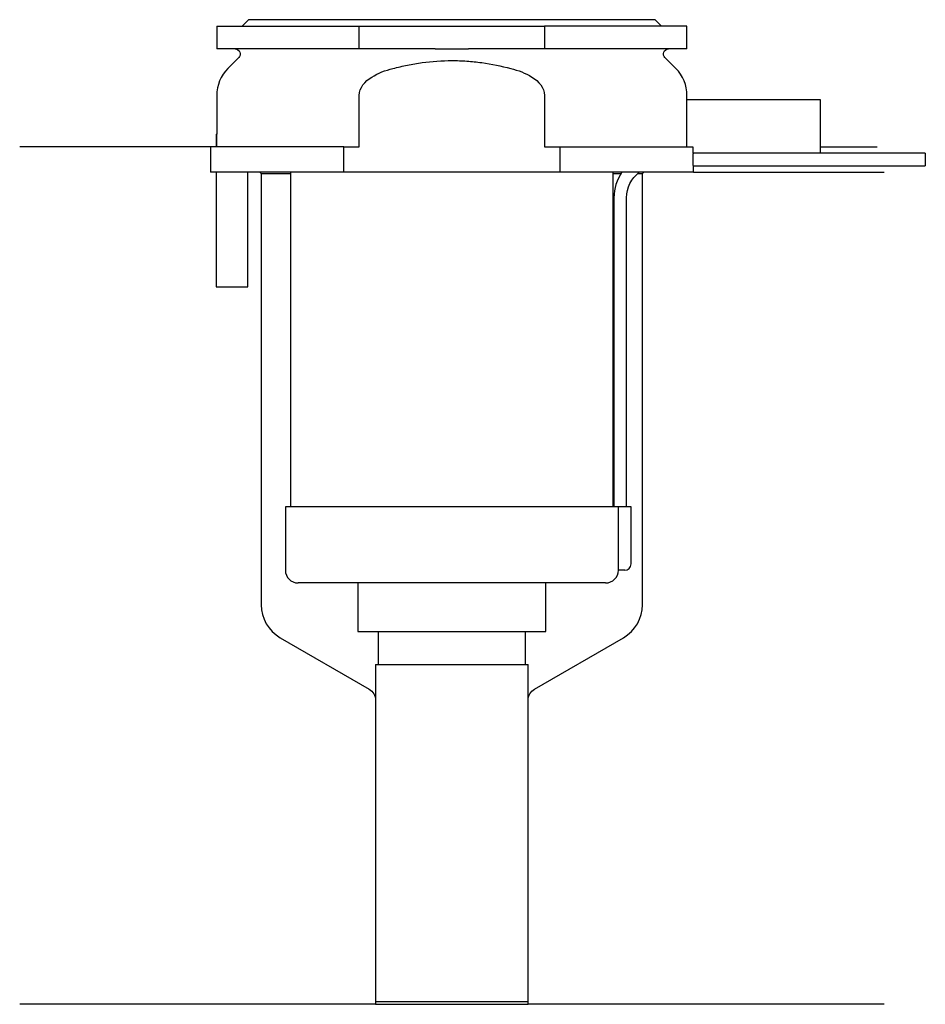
# Model space of a CAD drawing. Header units: millimetres. Extents: x 23.5 to 94.8, y 206.9 to 284.3.
import ezdxf

# ---------------------------------------------------------------- set-up
doc = ezdxf.new("R2010")
doc.units = ezdxf.units.MM
doc.layers.add('201', color=7, linetype='Continuous')
doc.layers.add('30', color=7, linetype='Continuous')

msp = doc.modelspace()

# ---------------------------------------------------------------- linework, layer by layer
at = {"layer": '201', "color": 113}
for p, q in [((38.526, 274.313), (23.526, 274.313)), ((38.526, 274.313), (38.526, 272.313)), ((86.525, 274.313), (90.992, 274.313)), ((42.426, 272.313), (42.526, 272.213)), ((42.526, 272.213), (42.526, 238.307)), ((42.526, 272.213), (44.826, 272.213)), ((70.225, 272.213), (70.836, 272.213)), ((72.151, 272.213), (72.526, 272.213)), ((72.526, 272.213), (72.626, 272.313)), ((72.526, 238.307), (72.526, 272.213)), ((76.526, 272.313), (91.526, 272.313)), ((44.026, 235.709), (51.028, 231.666)), ((64.023, 231.666), (71.026, 235.709)), ((51.528, 230.8), (51.528, 206.878)), ((63.523, 206.878), (63.523, 230.8)), ((51.528, 206.878), (23.526, 206.878)), ((51.528, 206.878), (63.523, 206.878)), ((91.526, 206.878), (63.523, 206.878))]:
    msp.add_line(p, q, dxfattribs=at)
for centre, start, end in [((45.526, 238.307), 180, 240), ((69.526, 238.307), -60, 0)]:
    msp.add_arc(centre, 3, start, end, dxfattribs=at)
at = {"layer": '201', "color": 113, "extrusion": (0, 0, -1)}
for centre, start, end in [((-50.528, 230.8), 120, 180), ((-64.523, 230.8), 0, 60)]:
    msp.add_arc(centre, 1, start, end, dxfattribs=at)
at = {"layer": '30', "color": 113}
for p, q in [((41.526, 284.313), (41.026, 283.813)), ((73.526, 284.313), (41.526, 284.313)), ((74.026, 283.813), (73.526, 284.313)), ((39.026, 283.813), (50.228, 283.813)), ((39.026, 283.813), (39.026, 282.013)), ((50.228, 282.013), (50.228, 283.813)), ((50.228, 283.813), (64.823, 283.813)), ((64.823, 283.813), (64.823, 282.013)), ((76.026, 283.813), (64.823, 283.813)), ((76.026, 282.013), (76.026, 283.813)), ((50.228, 282.013), (39.026, 282.013)), ((56.221, 282.013), (50.228, 282.013)), ((64.823, 282.013), (58.83, 282.013)), ((76.026, 282.013), (64.823, 282.013)), ((40.758, 281.33), (39.904, 280.476)), ((75.147, 280.476), (74.293, 281.33)), ((39.026, 278.355), (39.026, 275.313)), ((50.228, 274.313), (50.228, 278.355)), ((64.823, 278.355), (64.823, 274.313)), ((75.983, 278.013), (75.983, 274.313)), ((86.526, 278.013), (75.983, 278.013)), ((76.026, 278.013), (76.026, 278.355)), ((86.526, 273.813), (86.526, 278.013)), ((38.976, 275.313), (38.976, 274.313)), ((38.976, 275.313), (39.029, 275.313)), ((39.029, 274.313), (39.029, 275.313)), ((49.04, 274.313), (38.526, 274.313)), ((38.526, 274.313), (38.526, 272.313)), ((49.04, 272.313), (49.04, 274.313)), ((49.04, 274.313), (50.228, 274.313)), ((64.823, 274.313), (66.011, 274.313)), ((66.011, 274.313), (76.484, 274.313)), ((66.011, 274.313), (66.011, 272.313)), ((76.484, 274.313), (76.484, 273.813)), ((86.526, 273.813), (76.484, 273.813)), ((94.776, 273.813), (76.525, 273.813)), ((94.776, 273.813), (94.776, 272.813)), ((76.526, 272.313), (76.526, 272.813)), ((76.526, 272.813), (94.776, 272.813)), ((49.04, 272.313), (38.526, 272.313)), ((38.976, 272.313), (38.976, 263.313)), ((41.476, 263.313), (41.476, 272.313)), ((44.826, 272.313), (44.826, 246.013)), ((66.011, 272.313), (49.04, 272.313)), ((76.526, 272.313), (66.011, 272.313)), ((70.226, 246.013), (70.226, 272.313)), ((70.276, 270.313), (70.276, 246.013)), ((71.276, 246.013), (71.276, 270.313)), ((38.976, 263.313), (41.476, 263.313)), ((44.426, 246.013), (44.426, 241.013)), ((70.599, 246.013), (44.426, 246.013)), ((70.599, 246.013), (70.599, 241.513)), ((71.626, 246.013), (70.599, 246.013)), ((71.626, 241.513), (71.626, 246.013)), ((71.126, 241.013), (70.622, 241.013)), ((69.626, 240.013), (45.426, 240.013)), ((50.126, 240.013), (50.126, 236.193)), ((64.926, 236.193), (64.926, 240.013)), ((50.126, 236.193), (64.926, 236.193)), ((51.721, 236.193), (51.721, 233.593)), ((63.331, 233.593), (63.331, 236.193)), ((51.528, 233.593), (51.528, 207.093)), ((51.528, 233.593), (63.523, 233.593)), ((63.523, 207.093), (63.523, 233.593)), ((51.528, 207.093), (63.523, 207.093))]:
    msp.add_line(p, q, dxfattribs=at)
at = {"layer": '30', "color": 113, "extrusion": (0, 0, -1)}
for centre, radius, start, end in [((-40.476, 281.613), 0.4, 90, 225), ((-74.576, 281.613), 0.4, -45, 90), ((-73.776, 270.313), 2.5, 0, 53.11424)]:
    msp.add_arc(centre, radius, start, end, dxfattribs=at)
at = {"layer": '30', "color": 113}
for centre, radius, start, end in [((42.026, 278.355), 3, 135, 180), ((73.026, 278.355), 3, 0, 45), ((73.776, 270.313), 3.5, 145.09201, 180), ((45.426, 241.013), 1, 180, 270), ((69.626, 241.013), 1, -90, 0), ((71.126, 241.513), 0.5, -90, 0)]:
    msp.add_arc(centre, radius, start, end, dxfattribs=at)
for points, knots in [([(56.221, 282.013), (56.651, 282.013), (57.081, 282.01), (57.538, 282.01), (57.566, 282.01), (57.621, 282.01), (57.703, 282.01), (57.896, 282.01), (58.061, 282.011), (58.391, 282.012), (58.61, 282.013), (58.83, 282.013)], [0, 0, 0, 0, 0.5, 0.5, 0.53125, 0.53125, 0.5625, 0.625, 0.75, 0.75, 1, 1, 1, 1]), ([(52.888, 280.476), (53.077, 280.526), (53.269, 280.573), (53.652, 280.663), (53.843, 280.704), (54.42, 280.82), (54.805, 280.885), (55.965, 281.043), (56.743, 281.097), (57.723, 281.097), (57.919, 281.094), (58.312, 281.08), (58.509, 281.07), (59.098, 281.029), (59.487, 280.989), (60.647, 280.83), (61.41, 280.674), (62.163, 280.476)], [0, 0, 0, 0, 0.0625, 0.0625, 0.125, 0.125, 0.25, 0.25, 0.5, 0.5, 0.5625, 0.5625, 0.625, 0.625, 0.75, 0.75, 1, 1, 1, 1]), ([(50.228, 278.355), (50.228, 278.964), (50.71, 279.471), (51.729, 280.118), (52.309, 280.324), (52.888, 280.476)], [0, 0, 0, 0, 0.5, 0.5, 1, 1, 1, 1]), ([(62.163, 280.476), (62.746, 280.323), (63.311, 280.124), (64.343, 279.471), (64.823, 278.966), (64.823, 278.355)], [0, 0, 0, 0, 0.5, 0.5, 1, 1, 1, 1]), ([(76.526, 272.813), (76.525, 272.829), (76.525, 272.839), (76.524, 272.864), (76.524, 272.879), (76.523, 272.915), (76.523, 272.936), (76.521, 273.006), (76.52, 273.061), (76.519, 273.182), (76.519, 273.247), (76.519, 273.345), (76.519, 273.378), (76.519, 273.443), (76.52, 273.474), (76.52, 273.534), (76.521, 273.564), (76.521, 273.618), (76.522, 273.643), (76.523, 273.69), (76.523, 273.71), (76.524, 273.747), (76.524, 273.762), (76.525, 273.787), (76.525, 273.797), (76.525, 273.809), (76.526, 273.814)], [0, 0, 0, 0, 0.124953, 0.124953, 0.18743, 0.18743, 0.249906, 0.249906, 0.37486, 0.37486, 0.499813, 0.499813, 0.562289, 0.562289, 0.624766, 0.624766, 0.687243, 0.687243, 0.749719, 0.749719, 0.812196, 0.812196, 0.874672, 0.874672, 0.937149, 1, 1, 1, 1]), ([(70.599, 241.513), (70.599, 241.458), (70.6, 241.402), (70.602, 241.297), (70.604, 241.247), (70.607, 241.161), (70.61, 241.123), (70.614, 241.063), (70.616, 241.041), (70.618, 241.028), (70.619, 241.018), (70.621, 241.013)], [0, 0, 0, 0, 0.208202, 0.208202, 0.416635, 0.416635, 0.625338, 0.625338, 0.835614, 0.835614, 1, 1, 1, 1])]:
    msp.add_open_spline(points, degree=3, knots=knots, dxfattribs=at)

doc.saveas('drawing.dxf')
